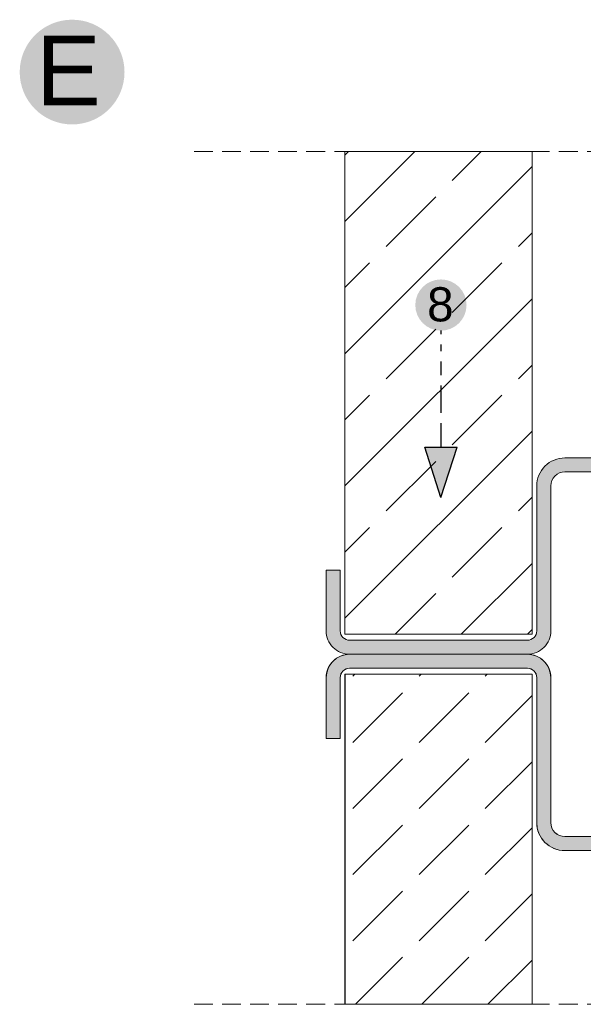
# Model space of a CAD drawing. Header units: millimetres. Extents: x -7814 to 55813, y 465 to 25965.
# Tile 90 of 112: x 51495 to 52097, y 14957 to 16010. Entities that reach past the tile are written whole.
import ezdxf

# ---------------------------------------------------------------- set-up
doc = ezdxf.new("R2010")
doc.units = ezdxf.units.MM
doc.linetypes.add('Hidden Line', pattern=[30, 20, -10])
for name, color, linetype, lineweight in [('2D - Ogolne5', 161, 'Continuous', 25), ('2D Drafting - General102', 254, 'Continuous', 13), ('2D Drafting - General2', 251, 'Continuous', 15), ('2D Drafting - General5', 161, 'Continuous', 25), ('2D Drafting - General81', 251, 'Continuous', 20), ('Opisy - Tekst121', 255, 'Continuous', 0)]:
    doc.layers.add(name, color=color, linetype=linetype, lineweight=lineweight)
doc.styles.add('GENERATED_STYLE_5', font='arial.ttf')

msp = doc.modelspace()

# ---------------------------------------------------------------- hatches: boundary and pattern name
at = {"layer": '2D - Ogolne5', "linetype": 'Continuous'}
for points in [[(51495.01, 15954.01, 1), (51607.01, 15954.01, 1)], [(51917.74, 15704.86, 1), (51972.51, 15704.86, 1)]]:
    msp.add_hatch(color=256, dxfattribs=at).paths.add_polyline_path(points, flags=0)
at = {"layer": '2D Drafting - General102', "linetype": 'Continuous'}
h = msp.add_hatch(color=256, dxfattribs=at)
edge = h.paths.add_edge_path()
edge.add_arc((51847.55, 15356.4), 25, 180, 270)
edge.add_line((51847.55, 15331.4), (52037.55, 15331.4))
edge.add_arc((52037.55, 15356.4), 25, 270, 360)
edge.add_line((52062.55, 15356.4), (52062.55, 15511.4))
edge.add_arc((52077.55, 15511.4), 15, 90, 180, ccw=False)
edge.add_line((52077.55, 15526.4), (52182.55, 15526.4))
edge.add_arc((52182.55, 15556.4), 30, 270, 360)
edge.add_line((52212.55, 15556.4), (52212.55, 15625.87))
edge.add_line((52212.55, 15625.87), (52197.55, 15625.87))
edge.add_line((52197.55, 15625.87), (52197.55, 15607.99))
edge.add_line((52197.55, 15607.99), (52197.55, 15556.4))
edge.add_arc((52182.55, 15556.4), 15, -90, 0, ccw=False)
edge.add_line((52182.55, 15541.4), (52077.55, 15541.4))
edge.add_arc((52077.55, 15511.4), 30, 90, 180)
edge.add_line((52047.55, 15511.4), (52047.55, 15356.4))
edge.add_arc((52037.55, 15356.4), 10, -90, 0, ccw=False)
edge.add_line((52037.55, 15346.4), (51847.55, 15346.4))
edge.add_arc((51847.55, 15356.4), 10, 180, 270, ccw=False)
edge.add_line((51837.55, 15356.4), (51837.55, 15361.44))
edge.add_line((51837.55, 15361.44), (51837.55, 15362.94))
edge.add_line((51837.55, 15362.94), (51837.55, 15413.36))
edge.add_line((51837.55, 15413.36), (51837.55, 15421.4))
edge.add_line((51837.55, 15421.4), (51836.05, 15421.4))
edge.add_line((51836.05, 15421.4), (51822.55, 15421.4))
edge.add_line((51822.55, 15421.4), (51822.55, 15356.4))
h = msp.add_hatch(color=256, dxfattribs=at)
edge = h.paths.add_edge_path()
edge.add_arc((51847.55, 15306.4), 25, 90, 180)
edge.add_line((51822.55, 15306.4), (51822.55, 15241.4))
edge.add_line((51822.55, 15241.4), (51837.55, 15241.4))
edge.add_line((51837.55, 15241.4), (51837.55, 15306.4))
edge.add_arc((51847.55, 15306.4), 10, 90, 180, ccw=False)
edge.add_line((51847.55, 15316.4), (52037.55, 15316.4))
edge.add_arc((52037.55, 15306.4), 10, 0, 90, ccw=False)
edge.add_line((52047.55, 15306.4), (52047.55, 15151.4))
edge.add_arc((52077.55, 15151.4), 30, 180, 270)
edge.add_line((52077.55, 15121.4), (52197.55, 15121.4))
edge.add_arc((52197.55, 15151.4), 30, 270, 360)
edge.add_line((52227.55, 15151.4), (52227.55, 15406.24))
edge.add_line((52227.55, 15406.24), (52212.55, 15406.24))
edge.add_line((52212.55, 15406.24), (52212.55, 15151.4))
edge.add_arc((52197.55, 15151.4), 15, -90, 0, ccw=False)
edge.add_line((52197.55, 15136.4), (52077.55, 15136.4))
edge.add_arc((52077.55, 15151.4), 15, 180, 270, ccw=False)
edge.add_line((52062.55, 15151.4), (52062.55, 15306.4))
edge.add_arc((52037.55, 15306.4), 25, 0, 90)
edge.add_line((52037.55, 15331.4), (51847.55, 15331.4))
at = {"layer": '2D Drafting - General5', "linetype": 'Continuous'}
msp.add_hatch(color=256, dxfattribs=at).paths.add_polyline_path([(51962.4, 15552.98), (51927.85, 15552.98), (51945.13, 15498.88)], flags=0)
at = {"layer": '2D Drafting - General81', "linetype": 'Continuous'}
h = msp.add_hatch(dxfattribs=at)
h.set_pattern_fill('SOLID___DASHED', color=256, style=0, pattern_type=2)
h.set_pattern_definition([(45, (98944.4, -50099.55), (-70.71068, 70.71068), []), (45, (98909.04, -50064.2), (-70.71068, 70.71068), [75, -25])])
h.paths.add_polyline_path([(51842.55, 15352.85), (52042.55, 15352.85), (52042.55, 15868.97), (51842.55, 15868.97)])
h = msp.add_hatch(dxfattribs=at)
h.set_pattern_fill('BETON', color=256, style=0, pattern_type=2)
h.set_pattern_definition([(45, (98944.4, -50099.55), (-70.71068, 70.71068), [75, -25]), (45, (98944.4, -50028.84), (-70.71068, 70.71068), [75, -25])])
h.paths.add_polyline_path([(51842.55, 15309.95), (52042.55, 15309.95), (52042.55, 14957.05), (51842.55, 14957.05)])

# ---------------------------------------------------------------- linework, layer by layer
at = {"layer": '2D - Ogolne5', "linetype": 'Continuous'}
for p, q in [((51945.13, 15677.47), (51945.13, 15673.81)), ((51945.13, 15662.83), (51945.13, 15655.51)), ((51945.13, 15644.54), (51945.13, 15629.9)), ((51945.13, 15618.92), (51945.13, 15589.64)), ((51945.13, 15578.66), (51945.13, 15552.98)), ((51927.85, 15552.98), (51962.4, 15552.98)), ((51945.13, 15498.88), (51927.85, 15552.98)), ((51945.13, 15498.88), (51962.4, 15552.98))]:
    msp.add_line(p, q, dxfattribs=at)
at = {"layer": '2D Drafting - General2', "linetype": 'Hidden Line'}
for p, q in [((51681.29, 15868.97), (52699.54, 15868.97)), ((51681.29, 14957.05), (52699.54, 14957.05))]:
    msp.add_line(p, q, dxfattribs=at)
at = {"layer": '2D Drafting - General2', "linetype": 'Continuous'}
for p, q in [((52037.55, 15331.4), (51847.55, 15331.4)), ((52037.55, 15331.4), (51847.55, 15331.4)), ((52037.55, 15316.4), (51847.55, 15316.4)), ((51822.55, 15241.4), (51822.55, 15306.4)), ((51837.55, 15241.4), (51837.55, 15306.4)), ((51842.63, 15309.95), (51842.63, 14957.05)), ((51842.63, 15309.95), (52042.63, 15309.95)), ((52042.63, 15309.95), (52042.63, 14957.05)), ((52047.55, 15151.4), (52047.55, 15306.4)), ((52062.55, 15151.4), (52062.55, 15306.4)), ((51822.55, 15241.4), (51837.55, 15241.4)), ((52197.55, 15136.4), (52077.55, 15136.4)), ((52197.55, 15121.4), (52077.55, 15121.4))]:
    msp.add_line(p, q, dxfattribs=at)
at = {"layer": '2D Drafting - General2', "linetype": 'Continuous', "flags": 128}
for points in [[(51842.55, 15352.85), (52042.55, 15352.85), (52042.55, 15868.97), (51842.55, 15868.97)], [(51842.55, 15309.95), (52042.55, 15309.95), (52042.55, 14957.05), (51842.55, 14957.05)]]:
    msp.add_lwpolyline(points, close=True, dxfattribs=at)
msp.add_lwpolyline([(52182.55, 15541.4), (52077.55, 15541.4, 0.4142136), (52047.55, 15511.4), (52047.55, 15356.4, -0.4142136), (52037.55, 15346.4), (51847.55, 15346.4, -0.4142136), (51837.55, 15356.4), (51837.55, 15361.44), (51837.55, 15362.94), (51837.55, 15413.36), (51837.55, 15421.4), (51836.05, 15421.4), (51822.55, 15421.4), (51822.55, 15356.4, 0.4142136), (51847.55, 15331.4), (52037.55, 15331.4, 0.4142136), (52062.55, 15356.4), (52062.55, 15511.4, -0.4142136), (52077.55, 15526.4), (52182.55, 15526.4, 0.4142136)], format="xyb", dxfattribs=at)
msp.add_lwpolyline([(51847.55, 15331.4, 0.4142136), (51822.55, 15306.4), (51822.55, 15241.4), (51837.55, 15241.4), (51837.55, 15306.4, -0.4142136), (51847.55, 15316.4), (52037.55, 15316.4, -0.4142136), (52047.55, 15306.4), (52047.55, 15151.4, 0.4142136), (52077.55, 15121.4), (52197.55, 15121.4, 0.4142136), (52227.55, 15151.4), (52227.55, 15406.24), (52212.55, 15406.24), (52212.55, 15151.4, -0.4142136), (52197.55, 15136.4), (52077.55, 15136.4, -0.4142136), (52062.55, 15151.4), (52062.55, 15306.4, 0.4142136), (52037.55, 15331.4)], format="xyb", close=True, dxfattribs=at)
at = {"layer": '2D Drafting - General2', "linetype": 'Continuous'}
for centre, radius, start, end in [((51847.55, 15306.4), 25, 90, 180), ((52037.55, 15306.4), 25, 0, 90), ((51847.55, 15306.4), 10, 90, 180), ((52037.55, 15306.4), 10, 0, 90), ((52077.55, 15151.4), 30, 180, 270), ((52077.55, 15151.4), 15, 180, 270)]:
    msp.add_arc(centre, radius, start, end, dxfattribs=at)

# ---------------------------------------------------------------- texts
at = {"layer": 'Opisy - Tekst121', "linetype": 'Continuous', "attachment_point": 1, "style": 'GENERATED_STYLE_5'}
for s, insert, char_height in [('{E}', (51512.24, 15992.92), 74.641), ('{8}', (51930.34, 15723.88), 36.498)]:
    msp.add_mtext(s, dxfattribs=dict(at, insert=insert, char_height=char_height))

doc.saveas('drawing.dxf')
